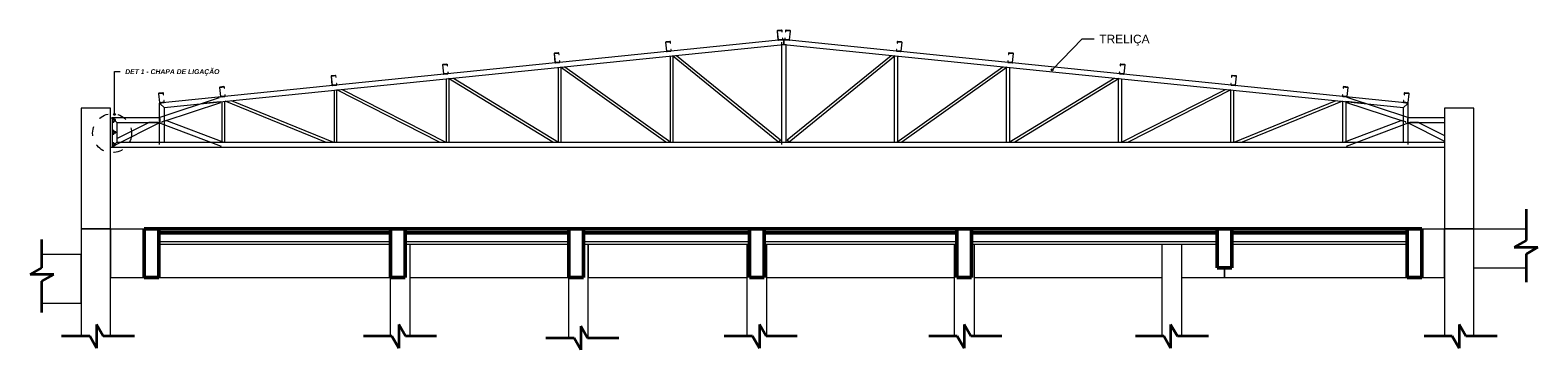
# Model space of a CAD drawing. Header units: metres. Extents: x 103.3 to 155.6, y 2.9 to 38.9.
# Tile 7 of 8: x 128.4 to 143.9, y 8.1 to 11.3. Entities that reach past the tile are written whole.
import ezdxf

# ---------------------------------------------------------------- set-up
doc = ezdxf.new("R2010")
doc.units = ezdxf.units.M
doc.linetypes.add('Projeção', pattern=[0.003969, 0.002381, -0.001587])
for name, color, linetype, lineweight in [('A-COLS', 7, 'Continuous', 18), ('A-DETL-MEDM', 7, 'Continuous', 35), ('A-DETL-THIN', 7, 'Continuous', 18), ('A-FLOR', 7, 'Continuous', 18), ('A-GENM', 7, 'Continuous', 18), ('A-GLAZ-CWMG', 7, 'Continuous', 18), ('G-ANNO-TEXT', 7, 'Continuous', 9), ('S-BEAM', 7, 'Continuous', 18), ('S-COLS', 7, 'Continuous', 18)]:
    doc.layers.add(name, color=color, linetype=linetype, lineweight=lineweight)
doc.layers.add('A-DETL', color=7, linetype='Continuous', lineweight=18, true_color=0x00a600)
doc.styles.add('Arial_11', font='arial.ttf', dxfattribs={"height": 0.0875})
doc.styles.add('Arial_B_I', font='arialbi.ttf', dxfattribs={"height": 0.05})

# ---------------------------------------------------------------- blocks, each defined once
blk = doc.blocks.new('Family - V305-299157-A')
at = {"layer": 'S-BEAM', "lineweight": 50}
for p, q in [((54.9916, 9.3), (54.8416, 9.3)), ((54.8416, 9.3), (54.8416, 8.8)), ((54.9916, 8.8), (54.9916, 9.3)), ((54.8416, 8.8), (54.9916, 8.8))]:
    blk.add_line(p, q, dxfattribs=at)
blk = doc.blocks.new('Family - V313-299161-A')
at = {"layer": 'S-BEAM', "lineweight": 50}
for p, q in [((67.9504, 9.3), (67.8004, 9.3)), ((67.8004, 9.3), (67.8004, 8.8)), ((67.9504, 8.8), (67.9504, 9.3)), ((67.8004, 8.8), (67.9504, 8.8))]:
    blk.add_line(p, q, dxfattribs=at)
blk = doc.blocks.new('Family - V312-299165-A')
at = {"layer": 'S-BEAM', "lineweight": 50}
for p, q in [((66.0004, 9.3), (65.8504, 9.3)), ((65.8504, 9.3), (65.8504, 8.9)), ((66.0004, 8.9), (66.0004, 9.3)), ((65.8504, 8.9), (66.0004, 8.9))]:
    blk.add_line(p, q, dxfattribs=at)
blk = doc.blocks.new('Family - V311-299169-A')
at = {"layer": 'S-BEAM', "lineweight": 50}
for p, q in [((63.3312, 9.3), (63.1812, 9.3)), ((63.1812, 9.3), (63.1812, 8.8)), ((63.3312, 8.8), (63.3312, 9.3)), ((63.1812, 8.8), (63.3312, 8.8))]:
    blk.add_line(p, q, dxfattribs=at)
blk = doc.blocks.new('Family - V310-299173-A')
at = {"layer": 'S-BEAM', "lineweight": 50}
for p, q in [((61.202, 9.3), (61.052, 9.3)), ((61.052, 9.3), (61.052, 8.8)), ((61.202, 8.8), (61.202, 9.3)), ((61.052, 8.8), (61.202, 8.8))]:
    blk.add_line(p, q, dxfattribs=at)
blk = doc.blocks.new('Family - V309-299177-A')
at = {"layer": 'S-BEAM', "lineweight": 50}
for p, q in [((59.3485, 9.3), (59.1985, 9.3)), ((59.1985, 9.3), (59.1985, 8.8)), ((59.3485, 8.8), (59.3485, 9.3)), ((59.1985, 8.8), (59.3485, 8.8))]:
    blk.add_line(p, q, dxfattribs=at)
blk = doc.blocks.new('Family - V308-299181-A')
at = {"layer": 'S-BEAM', "lineweight": 50}
for p, q in [((57.5184, 9.3), (57.3684, 9.3)), ((57.3684, 9.3), (57.3684, 8.8)), ((57.5184, 8.8), (57.5184, 9.3)), ((57.3684, 8.8), (57.5184, 8.8))]:
    blk.add_line(p, q, dxfattribs=at)
blk = doc.blocks.new('Family - L306-299187-A')
at = {"layer": 'A-FLOR', "lineweight": 50}
for p, q in [((57.3684, 9.3), (54.9916, 9.3)), ((54.9916, 9.3), (54.9916, 9.26)), ((57.3684, 9.26), (57.3684, 9.3)), ((54.9916, 9.26), (57.3684, 9.26))]:
    blk.add_line(p, q, dxfattribs=at)
at = {"layer": 'A-FLOR'}
for p, q in [((54.9916, 9.17), (57.3684, 9.17)), ((57.3684, 9.14), (54.9916, 9.14))]:
    blk.add_line(p, q, dxfattribs=at)
blk = doc.blocks.new('Family - L308-299189-A')
at = {"layer": 'A-FLOR', "lineweight": 50}
for p, q in [((59.1985, 9.3), (57.51841, 9.3)), ((57.51841, 9.3), (57.51841, 9.26)), ((59.1985, 9.26), (59.1985, 9.3)), ((57.51841, 9.26), (59.1985, 9.26))]:
    blk.add_line(p, q, dxfattribs=at)
at = {"layer": 'A-FLOR'}
for p, q in [((57.51841, 9.17), (59.1985, 9.17)), ((59.1985, 9.14), (57.51841, 9.14))]:
    blk.add_line(p, q, dxfattribs=at)
blk = doc.blocks.new('Family - L310-299191-A')
at = {"layer": 'A-FLOR', "lineweight": 50}
for p, q in [((61.052, 9.3), (59.349, 9.3)), ((59.349, 9.3), (59.349, 9.26)), ((61.052, 9.26), (61.052, 9.3)), ((59.349, 9.26), (61.052, 9.26))]:
    blk.add_line(p, q, dxfattribs=at)
at = {"layer": 'A-FLOR'}
for p, q in [((59.349, 9.17), (61.052, 9.17)), ((61.052, 9.14), (59.349, 9.14))]:
    blk.add_line(p, q, dxfattribs=at)
blk = doc.blocks.new('Family - L312-299193-A')
at = {"layer": 'A-FLOR', "lineweight": 50}
for p, q in [((63.181, 9.3), (61.202, 9.3)), ((61.202, 9.3), (61.202, 9.26)), ((63.181, 9.26), (63.181, 9.3)), ((61.202, 9.26), (63.181, 9.26))]:
    blk.add_line(p, q, dxfattribs=at)
at = {"layer": 'A-FLOR'}
for p, q in [((61.202, 9.17), (63.181, 9.17)), ((63.181, 9.14), (61.202, 9.14))]:
    blk.add_line(p, q, dxfattribs=at)
blk = doc.blocks.new('Family - L314-299195-A')
at = {"layer": 'A-FLOR', "lineweight": 50}
for p, q in [((63.331, 9.3), (63.331, 9.26)), ((65.85, 9.3), (63.331, 9.3)), ((65.85, 9.26), (65.85, 9.3)), ((63.331, 9.26), (65.85, 9.26))]:
    blk.add_line(p, q, dxfattribs=at)
at = {"layer": 'A-FLOR'}
for p, q in [((63.331, 9.17), (65.85, 9.17)), ((65.85, 9.14), (63.331, 9.14))]:
    blk.add_line(p, q, dxfattribs=at)
blk = doc.blocks.new('Family - L316-299197-A')
at = {"layer": 'A-FLOR', "lineweight": 50}
for p, q in [((67.8, 9.3), (66, 9.3)), ((66, 9.3), (66, 9.26)), ((67.8, 9.26), (67.8, 9.3)), ((66, 9.26), (67.8, 9.26))]:
    blk.add_line(p, q, dxfattribs=at)
at = {"layer": 'A-FLOR'}
for p, q in [((66, 9.17), (67.8, 9.17)), ((67.8, 9.14), (66, 9.14))]:
    blk.add_line(p, q, dxfattribs=at)
blk = doc.blocks.new('Family - V326-299199-A')
at = {"layer": 'S-BEAM'}
for p, q in [((53.793, 9.04), (54.197, 9.04)), ((54.197, 8.54), (54.197, 9.04)), ((53.793, 8.54), (54.197, 8.54))]:
    blk.add_line(p, q, dxfattribs=at)
blk = doc.blocks.new('Family - P32-299245-A')
at = {"layer": 'A-COLS'}
for p, q in [((63.156, 8.199), (63.156, 9.14)), ((63.356, 9.14), (63.356, 8.199))]:
    blk.add_line(p, q, dxfattribs=at)
blk = doc.blocks.new('Family - P32-301500-A')
at = {"layer": 'S-COLS'}
for p, q in [((63.156, 8.199), (63.156, 9.14)), ((63.356, 9.14), (63.356, 8.199))]:
    blk.add_line(p, q, dxfattribs=at)
blk = doc.blocks.new('Family - V323-299247-A')
at = {"layer": 'S-BEAM'}
for p, q in [((68.483, 9.3), (69.02, 9.3)), ((68.483, 8.9), (69.02, 8.9))]:
    blk.add_line(p, q, dxfattribs=at)
blk = doc.blocks.new('Family - V325-299269-A')
at = {"layer": 'S-BEAM'}
for p, q in [((54.4969, 9.3), (54.8416, 9.3)), ((54.4969, 9.3), (54.4969, 8.8)), ((54.4969, 8.8), (54.8416, 8.8))]:
    blk.add_line(p, q, dxfattribs=at)
blk = doc.blocks.new('Family - V325-299271-A')
at = {"layer": 'S-BEAM'}
blk.add_line((54.9916, 8.8), (57.3684, 8.8), dxfattribs=at)
blk = doc.blocks.new('Family - P27-299311-A')
at = {"layer": 'A-COLS'}
for p, q in [((59.398, 8.181), (59.398, 9.14)), ((59.198, 8.181), (59.198, 8.8))]:
    blk.add_line(p, q, dxfattribs=at)
blk = doc.blocks.new('Family - P27-301494-A')
at = {"layer": 'S-COLS'}
for p, q in [((59.398, 8.181), (59.398, 9.14)), ((59.198, 8.181), (59.198, 8.8))]:
    blk.add_line(p, q, dxfattribs=at)
blk = doc.blocks.new('Family - V325-299313-A')
at = {"layer": 'S-BEAM'}
for p, q in [((57.5684, 9.14), (57.5684, 8.8)), ((57.5684, 8.8), (59.1985, 8.8))]:
    blk.add_line(p, q, dxfattribs=at)
blk = doc.blocks.new('Family - V325-299315-A')
at = {"layer": 'S-BEAM'}
for p, q in [((59.3985, 9.14), (59.3985, 8.8)), ((61.027, 8.8), (61.027, 9.14)), ((59.3985, 8.8), (61.027, 8.8))]:
    blk.add_line(p, q, dxfattribs=at)
blk = doc.blocks.new('Family - V324-299333-A')
at = {"layer": 'S-BEAM'}
for p, q in [((67.9504, 9.3), (68.1835, 9.3)), ((68.1835, 8.8), (68.1835, 9.3)), ((67.9504, 8.8), (68.1835, 8.8))]:
    blk.add_line(p, q, dxfattribs=at)
blk = doc.blocks.new('Family - V324-299335-A')
at = {"layer": 'S-BEAM'}
for p, q in [((65.9254, 8.9), (65.9254, 8.8)), ((65.9254, 8.8), (67.8004, 8.8))]:
    blk.add_line(p, q, dxfattribs=at)
blk = doc.blocks.new('Family - V324-299337-A')
at = {"layer": 'S-BEAM'}
for p, q in [((65.4855, 9.14), (65.4855, 8.8)), ((65.9254, 8.8), (65.9254, 8.9)), ((65.4855, 8.8), (65.9254, 8.8))]:
    blk.add_line(p, q, dxfattribs=at)
blk = doc.blocks.new('Family - P11-299429-A')
at = {"layer": 'A-COLS'}
for p, q in [((54.497, 9.3), (54.197, 9.3)), ((54.197, 9.3), (54.197, 8.199)), ((54.497, 8.199), (54.497, 9.3))]:
    blk.add_line(p, q, dxfattribs=at)
blk = doc.blocks.new('Family - P11-301481-A')
at = {"layer": 'S-COLS'}
for p, q in [((54.497, 9.3), (54.197, 9.3)), ((54.197, 9.3), (54.197, 8.199)), ((54.497, 8.199), (54.497, 9.3))]:
    blk.add_line(p, q, dxfattribs=at)
blk = doc.blocks.new('Family - P28-299431-A')
at = {"layer": 'A-COLS'}
for p, q in [((61.027, 8.199), (61.027, 9.14)), ((61.227, 9.14), (61.227, 8.199))]:
    blk.add_line(p, q, dxfattribs=at)
blk = doc.blocks.new('Family - P28-301495-A')
at = {"layer": 'S-COLS'}
for p, q in [((61.027, 8.199), (61.027, 9.14)), ((61.227, 9.14), (61.227, 8.199))]:
    blk.add_line(p, q, dxfattribs=at)
blk = doc.blocks.new('Family - P22-299433-A')
at = {"layer": 'A-COLS'}
for p, q in [((57.568, 9.14), (57.568, 8.199)), ((57.368, 8.199), (57.368, 8.8))]:
    blk.add_line(p, q, dxfattribs=at)
blk = doc.blocks.new('Family - P22-301490-A')
at = {"layer": 'S-COLS'}
for p, q in [((57.568, 9.14), (57.568, 8.199)), ((57.368, 8.199), (57.368, 8.8))]:
    blk.add_line(p, q, dxfattribs=at)
blk = doc.blocks.new('Family - P34-299435-A')
at = {"layer": 'A-COLS'}
for p, q in [((65.285, 8.199), (65.285, 9.14)), ((65.485, 9.14), (65.485, 8.199))]:
    blk.add_line(p, q, dxfattribs=at)
blk = doc.blocks.new('Family - P34-301502-A')
at = {"layer": 'S-COLS'}
for p, q in [((65.285, 8.199), (65.285, 9.14)), ((65.485, 9.14), (65.485, 8.199))]:
    blk.add_line(p, q, dxfattribs=at)
blk = doc.blocks.new('Family - P40-299437-A')
at = {"layer": 'A-COLS'}
for p, q in [((68.483, 9.3), (68.183, 9.3)), ((68.183, 9.3), (68.183, 8.199)), ((68.483, 8.199), (68.483, 9.3))]:
    blk.add_line(p, q, dxfattribs=at)
blk = doc.blocks.new('Family - P40-301508-A')
at = {"layer": 'S-COLS'}
for p, q in [((68.483, 9.3), (68.183, 9.3)), ((68.183, 9.3), (68.183, 8.199)), ((68.483, 8.199), (68.483, 9.3))]:
    blk.add_line(p, q, dxfattribs=at)
blk = doc.blocks.new('Family - V325-299447-A')
at = {"layer": 'S-BEAM'}
for p, q in [((63.3562, 9.14), (63.3562, 8.8)), ((65.2855, 8.8), (65.2855, 9.14)), ((63.3562, 8.8), (65.2855, 8.8))]:
    blk.add_line(p, q, dxfattribs=at)
blk = doc.blocks.new('Family - V325-299449-A')
at = {"layer": 'S-BEAM'}
for p, q in [((61.227, 9.14), (61.227, 8.8)), ((63.1562, 8.8), (63.1562, 9.14)), ((61.227, 8.8), (63.1562, 8.8))]:
    blk.add_line(p, q, dxfattribs=at)
blk = doc.blocks.new('Family - P40-300518-A')
at = {"layer": 'A-COLS'}
for p, q in [((68.4835, 10.54), (68.1835, 10.54)), ((68.1835, 10.54), (68.1835, 9.3)), ((68.4835, 9.3), (68.4835, 10.54)), ((68.1835, 9.3), (68.4835, 9.3))]:
    blk.add_line(p, q, dxfattribs=at)
blk = doc.blocks.new('Family - P40-301561-A')
at = {"layer": 'S-COLS'}
for p, q in [((68.4835, 10.54), (68.1835, 10.54)), ((68.1835, 10.54), (68.1835, 9.3)), ((68.4835, 9.3), (68.4835, 10.54)), ((68.1835, 9.3), (68.4835, 9.3))]:
    blk.add_line(p, q, dxfattribs=at)
blk = doc.blocks.new('Family - P11-300534-A')
at = {"layer": 'A-COLS'}
for p, q in [((54.4969, 10.54), (54.1969, 10.54)), ((54.1969, 10.54), (54.1969, 9.3)), ((54.4969, 9.3), (54.4969, 10.54)), ((54.1969, 9.3), (54.4969, 9.3))]:
    blk.add_line(p, q, dxfattribs=at)
blk = doc.blocks.new('Family - P11-301544-A')
at = {"layer": 'S-COLS'}
for p, q in [((54.4969, 10.54), (54.1969, 10.54)), ((54.1969, 10.54), (54.1969, 9.3)), ((54.4969, 9.3), (54.4969, 10.54)), ((54.1969, 9.3), (54.4969, 9.3))]:
    blk.add_line(p, q, dxfattribs=at)
blk = doc.blocks.new('ESTRUTURAL CINE REX _010_IFC-1-A')
at = {"layer": 'A-COLS', "lineweight": 18}
for name in ['Family - P11-301544-A', 'Family - P40-301561-A', 'Family - P11-301481-A', 'Family - P40-301508-A', 'Family - P22-301490-A', 'Family - P27-301494-A', 'Family - P28-301495-A', 'Family - P32-301500-A', 'Family - P34-301502-A']:
    blk.add_blockref(name, (0, 0), dxfattribs=at)
at = {"layer": 'A-FLOR', "lineweight": 18}
for name in ['Family - L306-299187-A', 'Family - L308-299189-A', 'Family - L310-299191-A', 'Family - L312-299193-A', 'Family - L314-299195-A', 'Family - L316-299197-A']:
    blk.add_blockref(name, (0, 0), dxfattribs=at)
at = {"layer": 'S-BEAM', "lineweight": 18}
for name in ['Family - V325-299269-A', 'Family - V305-299157-A', 'Family - V308-299181-A', 'Family - V309-299177-A', 'Family - V310-299173-A', 'Family - V311-299169-A', 'Family - V312-299165-A', 'Family - V313-299161-A', 'Family - V324-299333-A', 'Family - V323-299247-A', 'Family - V325-299313-A', 'Family - V325-299315-A', 'Family - V325-299449-A', 'Family - V325-299447-A', 'Family - V324-299337-A', 'Family - V326-299199-A', 'Family - V324-299335-A', 'Family - V325-299271-A']:
    blk.add_blockref(name, (0, 0), dxfattribs=at)
at = {"layer": 'S-COLS', "lineweight": 18}
for name in ['Family - P11-300534-A', 'Family - P40-300518-A', 'Family - P11-299429-A', 'Family - P40-299437-A', 'Family - P22-299433-A', 'Family - P27-299311-A', 'Family - P28-299431-A', 'Family - P32-299245-A', 'Family - P34-299435-A']:
    blk.add_blockref(name, (0, 0), dxfattribs=at)
blk = doc.blocks.new('09-base-com-chumbadores-060523 - 09-base-com-chumbadores-060523-2683229-A')
at = {"layer": 'A-GENM'}
for p, q in [((54.4969, 10.44), (54.5129, 10.44)), ((54.5129, 10.44), (54.5129, 10.14)), ((54.4969, 10.14), (54.5129, 10.14))]:
    blk.add_line(p, q, dxfattribs=at)
blk = doc.blocks.new('Chumbador - Chumbador-2682874-A')
at = {"layer": 'A-GENM'}
for p, q in [((54.551, 10.296), (54.529, 10.296)), ((54.529, 10.284), (54.551, 10.284)), ((54.551, 10.284), (54.551, 10.296))]:
    blk.add_line(p, q, dxfattribs=at)
blk = doc.blocks.new('Porca - Porca-2340320-A')
at = {"layer": 'A-GENM'}
for p, q in [((54.529, 10.434), (54.513, 10.434)), ((54.513, 10.424), (54.529, 10.424)), ((54.513, 10.406), (54.529, 10.406)), ((54.513, 10.396), (54.529, 10.396)), ((54.529, 10.434), (54.529, 10.424)), ((54.529, 10.424), (54.529, 10.406)), ((54.529, 10.406), (54.529, 10.396))]:
    blk.add_line(p, q, dxfattribs=at)
blk = doc.blocks.new('Chumbador - Chumbador-V2-A')
at = {"layer": 'A-GENM'}
for p, q in [((54.547, 10.421), (54.529, 10.421)), ((54.529, 10.409), (54.547, 10.409)), ((54.547, 10.409), (54.547, 10.421))]:
    blk.add_line(p, q, dxfattribs=at)
blk = doc.blocks.new('Rectangular Mullion - Perfil Ue-2686218-A')
at = {"layer": 'A-GLAZ-CWMG'}
for p, q in [((67.136, 10.676), (67.135, 10.664)), ((67.139, 10.676), (67.136, 10.676)), ((67.138, 10.664), (67.139, 10.676)), ((67.144, 10.755), (67.143, 10.742)), ((67.143, 10.742), (67.146, 10.742)), ((67.146, 10.742), (67.147, 10.754)), ((67.148, 10.756), (67.189, 10.751)), ((67.19, 10.754), (67.149, 10.759)), ((67.191, 10.75), (67.181, 10.659)), ((67.184, 10.659), (67.194, 10.75)), ((67.18, 10.658), (67.139, 10.662)), ((67.139, 10.659), (67.179, 10.655))]:
    blk.add_line(p, q, dxfattribs=at)
for centre, radius, start, end in [((67.148, 10.754), 0.0045, 84.2157, 174.2157), ((67.148, 10.754), 0.0015, 84.2157, 174.2157), ((67.189, 10.75), 0.0015, 354.2157, 84.2157), ((67.189, 10.75), 0.0045, 354.2157, 84.2157), ((67.139, 10.664), 0.0045, 174.2157, 264.2157), ((67.139, 10.664), 0.0015, 174.2157, 264.2157), ((67.18, 10.659), 0.0045, 264.2157, 354.2157), ((67.18, 10.659), 0.0015, 264.2157, 354.2157)]:
    blk.add_arc(centre, radius, start, end, dxfattribs=at)
blk = doc.blocks.new('Rectangular Mullion - Perfil Ue-V3-A')
at = {"layer": 'A-GLAZ-CWMG'}
for p, q in [((55.615, 10.75), (55.625, 10.659)), ((55.627, 10.659), (55.618, 10.75)), ((55.66, 10.759), (55.619, 10.754)), ((55.62, 10.751), (55.66, 10.756)), ((55.662, 10.754), (55.663, 10.742)), ((55.663, 10.742), (55.666, 10.742)), ((55.666, 10.742), (55.665, 10.755)), ((55.673, 10.676), (55.67, 10.676)), ((55.67, 10.676), (55.671, 10.664)), ((55.674, 10.664), (55.673, 10.676)), ((55.67, 10.662), (55.629, 10.658)), ((55.629, 10.655), (55.67, 10.659))]:
    blk.add_line(p, q, dxfattribs=at)
for centre, radius, start, end in [((55.62, 10.75), 0.0045, 95.7843, 185.7843), ((55.62, 10.75), 0.0015, 95.7843, 185.7843), ((55.661, 10.754), 0.0045, 5.7843, 95.7843), ((55.661, 10.754), 0.0015, 5.7843, 95.7843), ((55.629, 10.659), 0.0045, 185.7843, 275.7843), ((55.629, 10.659), 0.0015, 185.7843, 275.7843), ((55.67, 10.664), 0.0045, 275.7843, 5.7843), ((55.67, 10.664), 0.0015, 275.7843, 5.7843)]:
    blk.add_arc(centre, radius, start, end, dxfattribs=at)
blk = doc.blocks.new('Perfil Ue 100x50x17x3 - Perfil Ue 100x50x17x3-2687038-A')
at = {"layer": 'S-BEAM'}
for p, q in [((67.771, 10.691), (67.769, 10.676)), ((67.769, 10.676), (67.772, 10.675)), ((67.772, 10.675), (67.774, 10.691)), ((67.775, 10.692), (67.816, 10.688)), ((67.816, 10.691), (67.776, 10.695)), ((67.817, 10.686), (67.808, 10.596)), ((67.811, 10.595), (67.82, 10.686)), ((67.763, 10.616), (67.761, 10.601)), ((67.766, 10.616), (67.763, 10.616)), ((67.764, 10.6), (67.766, 10.616)), ((67.765, 10.596), (67.806, 10.591)), ((67.807, 10.594), (67.766, 10.599))]:
    blk.add_line(p, q, dxfattribs=at)
for centre, radius, start, end in [((67.775, 10.691), 0.0045, 84.2157, 174.2157), ((67.775, 10.691), 0.0015, 84.2157, 174.2157), ((67.816, 10.686), 0.0045, 354.2157, 84.2157), ((67.816, 10.686), 0.0015, 354.2157, 84.2157), ((67.766, 10.6), 0.0045, 174.2157, 264.2157), ((67.766, 10.6), 0.0015, 174.2157, 264.2157), ((67.807, 10.596), 0.0045, 264.2157, 354.2157), ((67.807, 10.596), 0.0015, 264.2157, 354.2157)]:
    blk.add_arc(centre, radius, start, end, dxfattribs=at)
blk = doc.blocks.new('Perfil Ue 100x50x17x1 - Perfil Ue 100x50x17x3-2687109-A')
at = {"layer": 'S-BEAM'}
for p, q in [((54.989, 10.686), (54.998, 10.595)), ((55.001, 10.596), (54.992, 10.686)), ((55.033, 10.695), (54.993, 10.691)), ((54.993, 10.688), (55.034, 10.692)), ((55.035, 10.691), (55.037, 10.675)), ((55.037, 10.675), (55.04, 10.676)), ((55.04, 10.676), (55.038, 10.691)), ((55.043, 10.599), (55.002, 10.594)), ((55.003, 10.591), (55.043, 10.596)), ((55.043, 10.616), (55.044, 10.6)), ((55.046, 10.616), (55.043, 10.616)), ((55.047, 10.601), (55.046, 10.616))]:
    blk.add_line(p, q, dxfattribs=at)
for centre, radius, start, end in [((54.993, 10.686), 0.0045, 95.7843, 185.7843), ((54.993, 10.686), 0.0015, 95.7843, 185.7843), ((55.034, 10.691), 0.0045, 5.7843, 95.7843), ((55.034, 10.691), 0.0015, 5.7843, 95.7843), ((55.002, 10.596), 0.0045, 185.7843, 275.7843), ((55.002, 10.596), 0.0015, 185.7843, 275.7843), ((55.043, 10.6), 0.0045, 275.7843, 5.7843), ((55.043, 10.6), 0.0015, 275.7843, 5.7843)]:
    blk.add_arc(centre, radius, start, end, dxfattribs=at)

msp = doc.modelspace()

# ---------------------------------------------------------------- hatches: boundary and pattern name
at = {"layer": 'G-ANNO-TEXT', "true_color": 0xff0000}
h = msp.add_hatch(color=1, dxfattribs=at)
edge = h.paths.add_edge_path()
edge.add_arc((138.883703, 10.932221), 0.009375, 0, 360)
h = msp.add_hatch(color=1, dxfattribs=at)
edge = h.paths.add_edge_path()
edge.add_arc((129.262156, 10.474398), 0.009375, 0, 360)

# ---------------------------------------------------------------- linework, layer by layer
at = {"layer": 'A-DETL', "color": 1, "linetype": 'Projeção', "true_color": 0xff0000}
msp.add_circle((129.238339, 10.28134), 0.199885, dxfattribs=at)
at = {"layer": 'A-DETL-MEDM'}
for p, q in [((143.745083, 9.501375), (143.745083, 9.181375)), ((128.518623, 8.902342), (128.518623, 9.192342)), ((143.745083, 9.181375), (143.625083, 9.112093)), ((143.625083, 9.112093), (143.866327, 9.112093)), ((143.866327, 9.112093), (143.745083, 9.042093)), ((143.745083, 9.042093), (143.745083, 8.752093)), ((128.397379, 8.832342), (128.518623, 8.902342)), ((128.638623, 8.832342), (128.397379, 8.832342)), ((128.518623, 8.76306), (128.638623, 8.832342)), ((128.518623, 8.44306), (128.518623, 8.76306)), ((129.008781, 8.199337), (128.718781, 8.199337)), ((129.078781, 8.078093), (129.008781, 8.199337)), ((129.148063, 8.199337), (129.078781, 8.319337)), ((129.078781, 8.319337), (129.078781, 8.078093)), ((129.468063, 8.199337), (129.148063, 8.199337)), ((132.108781, 8.199337), (131.818781, 8.199337)), ((132.178781, 8.078093), (132.108781, 8.199337)), ((132.248063, 8.199337), (132.178781, 8.319337)), ((132.178781, 8.319337), (132.178781, 8.078093)), ((132.568063, 8.199337), (132.248063, 8.199337)), ((134.116655, 8.18097), (134.047373, 8.30097)), ((134.047373, 8.30097), (134.047373, 8.059726)), ((135.808781, 8.199337), (135.518781, 8.199337)), ((135.878781, 8.078093), (135.808781, 8.199337)), ((135.948063, 8.199337), (135.878781, 8.319337)), ((135.878781, 8.319337), (135.878781, 8.078093)), ((136.268063, 8.199337), (135.948063, 8.199337)), ((137.908781, 8.199337), (137.618781, 8.199337)), ((137.978781, 8.078093), (137.908781, 8.199337)), ((138.048063, 8.199337), (137.978781, 8.319337)), ((137.978781, 8.319337), (137.978781, 8.078093)), ((138.368063, 8.199337), (138.048063, 8.199337)), ((140.028781, 8.199337), (139.738781, 8.199337)), ((140.098781, 8.078093), (140.028781, 8.199337)), ((140.168063, 8.199337), (140.098781, 8.319337)), ((140.098781, 8.319337), (140.098781, 8.078093)), ((140.488063, 8.199337), (140.168063, 8.199337)), ((142.988781, 8.199337), (142.698781, 8.199337)), ((143.058781, 8.078093), (142.988781, 8.199337)), ((143.128063, 8.199337), (143.058781, 8.319337)), ((143.058781, 8.319337), (143.058781, 8.078093)), ((143.448063, 8.199337), (143.128063, 8.199337)), ((133.977373, 8.18097), (133.687373, 8.18097)), ((134.047373, 8.059726), (133.977373, 8.18097)), ((134.436655, 8.18097), (134.116655, 8.18097))]:
    msp.add_line(p, q, dxfattribs=at)
at = {"layer": 'A-DETL-THIN'}
for p, q in [((128.718781, 8.199337), (129.008781, 8.199337)), ((129.009499, 8.199337), (129.078781, 8.079337)), ((129.078781, 8.319337), (129.148063, 8.199337)), ((129.078781, 8.319337), (129.078781, 8.079337)), ((129.148063, 8.199337), (129.468063, 8.199337))]:
    msp.add_line(p, q, dxfattribs=at)
at = {"layer": 'G-ANNO-TEXT', "color": 1, "true_color": 0xff0000}
for p, q in [((138.883703, 10.932221), (139.18958, 11.247846)), ((139.18958, 11.247846), (139.315796, 11.247846)), ((129.262156, 10.913022), (129.322014, 10.913022)), ((129.262156, 10.474398), (129.262156, 10.913022))]:
    msp.add_line(p, q, dxfattribs=at)
for centre in [(138.883703, 10.932221), (129.262156, 10.474398)]:
    msp.add_circle(centre, 0.009375, dxfattribs=at)
at = {"layer": 'S-BEAM'}
for p, q in [((129.772339, 10.54548), (136.129889, 11.189744)), ((136.075597, 11.234498), (134.972243, 11.122686)), ((136.104889, 11.214872), (136.104889, 10.165971)), ((136.129889, 11.189744), (136.114489, 11.188183)), ((136.129889, 11.24), (136.116388, 11.238632)), ((136.14339, 11.238632), (136.129889, 11.24)), ((136.129889, 11.189744), (136.129889, 11.230351)), ((136.129889, 11.230351), (136.129889, 11.189744)), ((136.129889, 11.189744), (142.487439, 10.54548)), ((136.154889, 11.18721), (136.129889, 11.189744)), ((136.154889, 10.19), (136.154889, 11.18721)), ((137.287534, 11.122686), (136.184181, 11.234498)), ((133.787307, 11.002607), (129.722339, 10.590669)), ((134.931452, 11.118552), (133.828099, 11.00674)), ((134.964889, 11.071685), (134.964889, 10.19)), ((136.075282, 10.19), (134.986252, 11.07385)), ((134.994889, 10.19), (134.994889, 11.074725)), ((135.028574, 11.078138), (136.094274, 10.213223)), ((136.165503, 10.213223), (137.231203, 11.078138)), ((137.273525, 11.07385), (136.184496, 10.19)), ((137.264889, 10.19), (137.264889, 11.074725)), ((137.294889, 11.071685), (137.294889, 10.19)), ((138.431679, 11.00674), (137.328326, 11.118552)), ((142.537439, 10.590669), (138.47247, 11.002607)), ((132.664889, 10.838606), (132.664889, 10.19)), ((133.759991, 10.19), (132.690541, 10.841206)), ((132.694889, 10.19), (132.694889, 10.841647)), ((132.739994, 10.846217), (133.817674, 10.19)), ((133.814889, 10.955146), (133.814889, 10.19)), ((134.918786, 10.19), (133.838181, 10.957506)), ((133.844889, 10.19), (133.844889, 10.958186)), ((133.88352, 10.9621), (134.970594, 10.19)), ((137.289183, 10.19), (138.376258, 10.9621)), ((138.421597, 10.957506), (137.340991, 10.19)), ((138.414889, 10.19), (138.414889, 10.958186)), ((138.442104, 10.19), (139.519784, 10.846217)), ((138.444889, 10.955146), (138.444889, 10.19)), ((139.569236, 10.841206), (138.499787, 10.19)), ((139.564889, 10.19), (139.564889, 10.841647)), ((139.594889, 10.838606), (139.594889, 10.19)), ((131.514889, 10.722067), (131.514889, 10.19)), ((132.597494, 10.19), (131.54353, 10.72497)), ((131.544889, 10.19), (131.544889, 10.725107)), ((131.598781, 10.730569), (132.663776, 10.19)), ((139.596001, 10.19), (140.660996, 10.730569)), ((140.716248, 10.72497), (139.662283, 10.19)), ((140.714889, 10.19), (140.714889, 10.725107)), ((140.744889, 10.722067), (140.744889, 10.19)), ((129.722339, 10.590669), (129.722339, 10.165)), ((130.337149, 10.644388), (129.727139, 10.442914)), ((129.731939, 10.581993), (129.772339, 10.54548)), ((129.772339, 10.54548), (129.731939, 10.581993)), ((129.772339, 10.405186), (130.35283, 10.596911)), ((129.772339, 10.54548), (129.772339, 10.19)), ((130.350466, 10.604067), (130.199292, 10.588747)), ((130.35283, 10.596911), (130.350466, 10.604067)), ((130.365327, 10.653809), (130.364889, 10.65446)), ((130.364889, 10.65446), (130.364889, 10.653765)), ((130.364889, 10.65446), (130.366259, 10.653904)), ((130.364889, 10.65446), (130.365327, 10.653809)), ((130.364889, 10.605528), (130.364889, 10.197449)), ((130.394889, 10.19), (130.394889, 10.608568)), ((131.428494, 10.19), (130.397497, 10.608833)), ((130.461292, 10.615297), (131.508203, 10.19)), ((140.751574, 10.19), (141.798486, 10.615297)), ((141.861321, 10.608443), (140.831283, 10.19)), ((141.861114, 10.608951), (141.861321, 10.608443)), ((141.864889, 10.19), (141.864889, 10.608568)), ((141.894704, 10.605547), (141.893336, 10.601406)), ((141.893336, 10.601406), (142.487439, 10.405186)), ((142.060485, 10.588747), (141.894704, 10.605547)), ((141.894889, 10.600894), (141.894889, 10.197449)), ((142.532639, 10.442914), (141.909017, 10.648884)), ((142.487439, 10.54548), (142.527839, 10.581993)), ((142.527839, 10.581993), (142.487439, 10.54548)), ((142.487439, 10.19), (142.487439, 10.54548)), ((142.537439, 10.165), (142.537439, 10.590669)), ((129.722339, 10.44), (129.238339, 10.44)), ((129.257131, 10.421208), (129.254339, 10.424)), ((129.254339, 10.424), (129.257131, 10.421208)), ((129.288339, 10.39), (129.269581, 10.408758)), ((129.269581, 10.408758), (129.288339, 10.39)), ((129.272589, 10.162174), (129.722339, 10.387049)), ((129.288339, 10.39), (129.288339, 10.19)), ((129.288339, 10.39), (129.731939, 10.39)), ((129.288339, 10.225951), (129.616437, 10.39)), ((129.706774, 10.39), (129.616437, 10.39)), ((129.713454, 10.391632), (130.356004, 10.147335)), ((129.731939, 10.39), (129.731939, 10.4304)), ((129.747339, 10.39), (129.74476, 10.39)), ((129.797041, 10.413344), (129.747339, 10.396929)), ((129.747339, 10.396929), (129.747339, 10.39)), ((129.772339, 10.447732), (129.772339, 10.405186)), ((129.797041, 10.413344), (130.373773, 10.194071)), ((141.886004, 10.194071), (142.462737, 10.413344)), ((141.903773, 10.147335), (142.546323, 10.391632)), ((142.512439, 10.396929), (142.462737, 10.413344)), ((142.487439, 10.405186), (142.487439, 10.447732)), ((142.512439, 10.39), (142.512439, 10.396929)), ((142.515018, 10.39), (142.512439, 10.39)), ((142.527839, 10.4304), (142.527839, 10.39)), ((142.527839, 10.39), (142.908939, 10.39)), ((142.908939, 10.44), (142.537439, 10.44)), ((142.537439, 10.387049), (142.908939, 10.201299)), ((142.64334, 10.39), (142.553003, 10.39)), ((142.64334, 10.39), (142.908939, 10.257201)), ((129.288339, 10.225951), (129.288339, 10.19)), ((136.094274, 10.213223), (136.075426, 10.19)), ((136.184351, 10.19), (136.165503, 10.213223)), ((129.238339, 10.14), (142.908939, 10.14)), ((129.257131, 10.158792), (129.254339, 10.156)), ((129.254339, 10.156), (129.257131, 10.158792)), ((129.255001, 10.15338), (129.265778, 10.158769)), ((129.288339, 10.19), (129.269581, 10.171242)), ((129.269581, 10.171242), (129.288339, 10.19)), ((129.288339, 10.19), (142.908939, 10.19)), ((129.288339, 10.19), (129.306774, 10.19)), ((129.731939, 10.19), (129.772339, 10.19)), ((130.2708, 10.19), (130.372225, 10.19)), ((130.372225, 10.19), (130.373773, 10.194071)), ((136.114489, 10.19), (136.154889, 10.19)), ((141.886004, 10.194071), (141.887552, 10.19)), ((141.887552, 10.19), (141.988978, 10.19)), ((142.487439, 10.19), (142.527839, 10.19))]:
    msp.add_line(p, q, dxfattribs=at)
at = {"layer": 'S-BEAM', "flags": 128}
for points in [[(136.129889, 11.230351), (136.129889, 11.237174), (136.129889, 11.24)], [(136.129889, 11.24), (136.129889, 11.237174), (136.129889, 11.230351)], [(129.722339, 10.590669), (129.725151, 10.588128), (129.731939, 10.581993)], [(129.731939, 10.581993), (129.725151, 10.588128), (129.722339, 10.590669)], [(142.527839, 10.581993), (142.534627, 10.588128), (142.537439, 10.590669)], [(142.537439, 10.590669), (142.534627, 10.588128), (142.527839, 10.581993)], [(129.243943, 10.434603), (129.241151, 10.437188), (129.238339, 10.44)], [(129.238339, 10.44), (129.241151, 10.437188), (129.243736, 10.434396)], [(129.243736, 10.145604), (129.241151, 10.142812), (129.238339, 10.14)], [(129.238339, 10.14), (129.241151, 10.142812), (129.243943, 10.145397)]]:
    msp.add_lwpolyline(points, dxfattribs=at)
at = {"layer": 'S-BEAM'}
for points, knots in [([(129.725741, 10.436597), (129.725607, 10.436729), (129.725345, 10.43699), (129.72497, 10.437369), (129.724608, 10.437734), (129.724257, 10.438081), (129.723926, 10.438408), (129.723625, 10.438713), (129.723348, 10.438995), (129.723091, 10.439249), (129.722864, 10.439472), (129.722679, 10.439659), (129.722538, 10.439808), (129.722397, 10.439954), (129.722347, 10.44), (129.722339, 10.44)], [0.5, 0.5, 0.5, 0.5, 0.5357142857, 0.5714285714, 0.6071428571, 0.6428571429, 0.6785714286, 0.7142857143, 0.75, 0.7857142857, 0.8214285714, 0.8571428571, 0.8928571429, 0.9285714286, 1, 1, 1, 1]), ([(129.722339, 10.387049), (129.722355, 10.387057), (129.722398, 10.38712), (129.7225, 10.387296), (129.722598, 10.387469), (129.722727, 10.387686), (129.722889, 10.387942), (129.72307, 10.388229), (129.723261, 10.38854), (129.723428, 10.388819), (129.723536, 10.388997), (129.723574, 10.38906)], [0, 0, 0, 0, 0.1666666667, 0.25, 0.3333333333, 0.4166666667, 0.5, 0.5833333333, 0.6666666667, 0.75, 0.7938021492, 0.7938021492, 0.7938021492, 0.7938021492]), ([(129.731939, 10.4304), (129.731319, 10.431012), (129.730092, 10.432251), (129.728576, 10.433762), (129.727551, 10.434788), (129.726976, 10.43536), (129.726556, 10.435783), (129.726194, 10.436147), (129.725972, 10.436368), (129.725886, 10.436453)], [0, 0, 0, 0, 0.1428571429, 0.2857142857, 0.3571428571, 0.3928571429, 0.4285714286, 0.4642857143, 0.4870898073, 0.4870898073, 0.4870898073, 0.4870898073]), ([(142.533892, 10.436453), (142.533672, 10.436234), (142.53331, 10.435873), (142.532802, 10.43536), (142.532226, 10.434788), (142.531202, 10.433762), (142.529686, 10.432251), (142.528459, 10.431012), (142.527839, 10.4304)], [0.5129101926, 0.5129101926, 0.5129101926, 0.5129101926, 0.5714285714, 0.6071428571, 0.6428571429, 0.7142857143, 0.8571428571, 1, 1, 1, 1]), ([(142.537439, 10.44), (142.53743, 10.44), (142.537381, 10.439954), (142.53724, 10.439808), (142.537098, 10.439659), (142.536914, 10.439472), (142.536687, 10.439249), (142.536429, 10.438995), (142.536152, 10.438713), (142.535851, 10.438408), (142.53552, 10.438081), (142.53517, 10.437734), (142.534808, 10.437369), (142.534433, 10.43699), (142.53417, 10.436729), (142.534037, 10.436597)], [0, 0, 0, 0, 0.0714285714, 0.1071428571, 0.1428571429, 0.1785714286, 0.2142857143, 0.25, 0.2857142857, 0.3214285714, 0.3571428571, 0.3928571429, 0.4285714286, 0.4642857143, 0.5, 0.5, 0.5, 0.5]), ([(142.536204, 10.38906), (142.536242, 10.388997), (142.53635, 10.388819), (142.536517, 10.38854), (142.536707, 10.388229), (142.536889, 10.387942), (142.53705, 10.387686), (142.53718, 10.387469), (142.537278, 10.387296), (142.53738, 10.38712), (142.537423, 10.387057), (142.537439, 10.387049)], [0.2061978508, 0.2061978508, 0.2061978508, 0.2061978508, 0.25, 0.3333333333, 0.4166666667, 0.5, 0.5833333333, 0.6666666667, 0.75, 0.8333333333, 1, 1, 1, 1])]:
    msp.add_open_spline(points, degree=3, knots=knots, dxfattribs=at)

# ---------------------------------------------------------------- block references
at = {"lineweight": 5}
msp.add_blockref('ESTRUTURAL CINE REX _010_IFC-1-A', (74.725439, 0), dxfattribs=at)
at = {"layer": 'A-GENM'}
for name, p in [('09-base-com-chumbadores-060523 - 09-base-com-chumbadores-060523-2683229-A', (74.725439, 0)), ('Porca - Porca-2340320-A', (74.725439, 0)), ('Chumbador - Chumbador-V2-A', (74.725439, 0)), ('Porca - Porca-2340320-A', (74.725439, -0.125)), ('Chumbador - Chumbador-2682874-A', (74.725439, 0)), ('Porca - Porca-2340320-A', (74.725439, -0.25)), ('Chumbador - Chumbador-V2-A', (74.725439, -0.25))]:
    msp.add_blockref(name, p, dxfattribs=at)
at = {"layer": 'A-GLAZ-CWMG'}
for name, p in [('Rectangular Mullion - Perfil Ue-V3-A', (80.446162, 0.579509)), ('Rectangular Mullion - Perfil Ue-2686218-A', (69.004716, 0.579509)), ('Rectangular Mullion - Perfil Ue-V3-A', (79.302017, 0.463607)), ('Rectangular Mullion - Perfil Ue-2686218-A', (70.148861, 0.463607)), ('Rectangular Mullion - Perfil Ue-V3-A', (77.013728, 0.231804)), ('Rectangular Mullion - Perfil Ue-V3-A', (78.157872, 0.347706)), ('Rectangular Mullion - Perfil Ue-2686218-A', (71.293005, 0.347706)), ('Rectangular Mullion - Perfil Ue-2686218-A', (72.43715, 0.231804)), ('Rectangular Mullion - Perfil Ue-V3-A', (75.869583, 0.115902)), ('Rectangular Mullion - Perfil Ue-2686218-A', (73.581294, 0.115902)), ('Rectangular Mullion - Perfil Ue-V3-A', (74.725439, 0)), ('Rectangular Mullion - Perfil Ue-2686218-A', (74.725439, 0))]:
    msp.add_blockref(name, p, dxfattribs=at)
at = {"layer": 'S-BEAM'}
for name in ['Perfil Ue 100x50x17x1 - Perfil Ue 100x50x17x3-2687109-A', 'Perfil Ue 100x50x17x3 - Perfil Ue 100x50x17x3-2687038-A']:
    msp.add_blockref(name, (74.725439, 0), dxfattribs=at)

# ---------------------------------------------------------------- texts
at = {"layer": 'G-ANNO-TEXT', "color": 1, "true_color": 0xff0000, "attachment_point": 1}
for s, insert, char_height, width, style in [('TRELIÇA', (139.366596, 11.291596), 0.0875, 0.63333313, 'Arial_11'), ('DET 1 - CHAPA DE LIGAÇÃO', (129.372814, 10.938022), 0.05, 1.18850172, 'Arial_B_I')]:
    msp.add_mtext(s, dxfattribs=dict(at, insert=insert, char_height=char_height, width=width, style=style))

doc.saveas('drawing.dxf')
